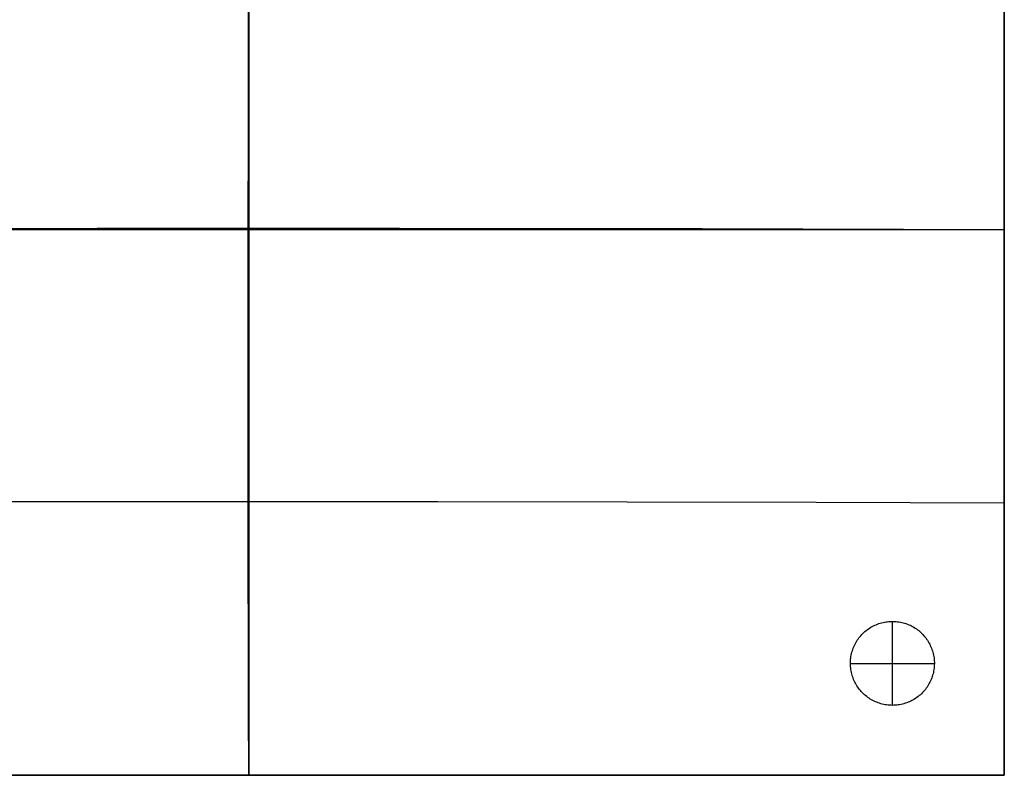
# Model space of a CAD drawing. Header units: millimetres. Extents: x 3168 to 4548, y -1080 to 0.
# Tile 3 of 4: x 3844 to 4548, y -1080 to -540. Entities that reach past the tile are written whole.
import ezdxf

# ---------------------------------------------------------------- set-up
doc = ezdxf.new("R2010")
doc.units = ezdxf.units.MM
doc.layers.add('108$Catena module 400 - left', color=7, linetype='Continuous', true_color=0x000000)

msp = doc.modelspace()

# ---------------------------------------------------------------- linework, layer by layer
at = {"layer": '108$Catena module 400 - left'}
for p, q in [((4007.11, -786.52, 383.04), (4007.59, -300, 420)), ((4007.59, -300, 20), (4007.59, -1080, 20)), ((4547.59, -1080, 20), (4547.59, -300, 20)), ((4547.59, -1080, 220), (4547.59, -300, 220)), ((4547.59, -429.75, 408.89), (4547.59, -559.8, 402.22)), ((4547.59, -559.8, 402.22), (4547.59, -690, 400)), ((3683.16, -689.34, 403.1), (3899.13, -689.01, 392.64)), ((3899.13, -689.01, 392.64), (4115.33, -689.01, 388.64)), ((4115.33, -689.01, 388.64), (4331.54, -689.34, 391.09)), ((4331.54, -689.34, 391.09), (4547.59, -690, 400)), ((3467.59, -690, 20), (4547.59, -690, 20)), ((4547.59, -690, 400), (4547.59, -820.2, 402.22)), ((4547.59, -690, 20), (4547.59, -690, 400)), ((4007.12, -884.26, 378.45), (4007.11, -786.52, 383.04)), ((4547.59, -820.2, 402.22), (4547.59, -950.25, 408.89)), ((3736.53, -884.41, 390.79), (3871.71, -884.28, 382.48)), ((3871.71, -884.28, 382.48), (4007.12, -884.26, 378.45)), ((4007.18, -933.18, 377.27), (4007.12, -884.26, 378.45)), ((4007.12, -884.26, 378.45), (4142.59, -884.35, 378.72)), ((4142.59, -884.35, 378.72), (4277.94, -884.54, 383.28)), ((4277.94, -884.54, 383.28), (4413, -884.85, 392.06)), ((4413, -884.85, 392.06), (4547.59, -885.26, 405.02)), ((4007.28, -982.12, 376.99), (4007.18, -933.18, 377.27)), ((4547.59, -950.25, 408.89), (4547.59, -1080, 420)), ((4458.87, -971.3, 20), (4459.87, -971.01, 20)), ((4458.87, -971.3), (4459.87, -971.01)), ((4458.87, -971.3, 10), (4459.87, -971.01, 10)), ((4459.87, -971.01, 20), (4460.88, -970.76, 20)), ((4459.87, -971.01), (4460.88, -970.76)), ((4459.87, -971.01, 10), (4460.88, -970.76, 10)), ((4460.88, -970.76, 20), (4461.9, -970.55, 20)), ((4460.88, -970.76), (4461.9, -970.55)), ((4460.88, -970.76, 10), (4461.9, -970.55, 10)), ((4461.9, -970.55, 20), (4462.92, -970.37, 20)), ((4461.9, -970.55), (4462.92, -970.37)), ((4461.9, -970.55, 10), (4462.92, -970.37, 10)), ((4462.92, -970.37, 20), (4463.95, -970.22, 20)), ((4462.92, -970.37), (4463.95, -970.22)), ((4462.92, -970.37, 10), (4463.95, -970.22, 10)), ((4463.95, -970.22, 20), (4464.99, -970.11, 20)), ((4463.95, -970.22), (4464.99, -970.11)), ((4463.95, -970.22, 10), (4464.99, -970.11, 10)), ((4464.99, -970.11, 20), (4466.03, -970.04, 20)), ((4464.99, -970.11), (4466.03, -970.04)), ((4464.99, -970.11, 10), (4466.03, -970.04, 10)), ((4466.03, -970.04, 20), (4467.07, -970, 20)), ((4466.03, -970.04), (4467.07, -970)), ((4466.03, -970.04, 10), (4467.07, -970, 10)), ((4467.07, -970, 20), (4468.11, -970, 20)), ((4467.07, -970), (4468.11, -970)), ((4467.07, -970, 10), (4468.11, -970, 10)), ((4467.59, -970, 20), (4467.59, -970)), ((4467.59, -1030, 20), (4467.59, -970, 20)), ((4467.59, -1030), (4467.59, -970)), ((4468.11, -970, 20), (4469.15, -970.04, 20)), ((4468.11, -970), (4469.15, -970.04)), ((4468.11, -970, 10), (4469.15, -970.04, 10)), ((4469.15, -970.04, 20), (4470.19, -970.11, 20)), ((4469.15, -970.04), (4470.19, -970.11)), ((4469.15, -970.04, 10), (4470.19, -970.11, 10)), ((4470.19, -970.11, 20), (4471.23, -970.22, 20)), ((4470.19, -970.11), (4471.23, -970.22)), ((4470.19, -970.11, 10), (4471.23, -970.22, 10)), ((4471.23, -970.22, 20), (4472.26, -970.37, 20)), ((4471.23, -970.22), (4472.26, -970.37)), ((4471.23, -970.22, 10), (4472.26, -970.37, 10)), ((4472.26, -970.37, 20), (4473.28, -970.55, 20)), ((4472.26, -970.37), (4473.28, -970.55)), ((4472.26, -970.37, 10), (4473.28, -970.55, 10)), ((4473.28, -970.55, 20), (4474.3, -970.76, 20)), ((4473.28, -970.55), (4474.3, -970.76)), ((4473.28, -970.55, 10), (4474.3, -970.76, 10)), ((4474.3, -970.76, 20), (4475.31, -971.01, 20)), ((4474.3, -970.76), (4475.31, -971.01)), ((4474.3, -970.76, 10), (4475.31, -971.01, 10)), ((4475.31, -971.01, 20), (4476.31, -971.3, 20)), ((4475.31, -971.01), (4476.31, -971.3)), ((4475.31, -971.01, 10), (4476.31, -971.3, 10)), ((4446.47, -978.69, 20), (4447.22, -977.97, 20)), ((4446.47, -978.69), (4447.22, -977.97)), ((4446.47, -978.69, 10), (4447.22, -977.97, 10)), ((4447.22, -977.97, 20), (4448, -977.28, 20)), ((4447.22, -977.97), (4448, -977.28)), ((4447.22, -977.97, 10), (4448, -977.28, 10)), ((4448, -977.28, 20), (4448.8, -976.61, 20)), ((4448, -977.28), (4448.8, -976.61)), ((4448, -977.28, 10), (4448.8, -976.61, 10)), ((4448.8, -976.61, 20), (4449.62, -975.98, 20)), ((4448.8, -976.61), (4449.62, -975.98)), ((4448.8, -976.61, 10), (4449.62, -975.98, 10)), ((4449.62, -975.98, 20), (4450.46, -975.37, 20)), ((4449.62, -975.98), (4450.46, -975.37)), ((4449.62, -975.98, 10), (4450.46, -975.37, 10)), ((4450.46, -975.37, 20), (4451.33, -974.79, 20)), ((4450.46, -975.37), (4451.33, -974.79)), ((4450.46, -975.37, 10), (4451.33, -974.79, 10)), ((4451.33, -974.79, 20), (4452.21, -974.24, 20)), ((4451.33, -974.79), (4452.21, -974.24)), ((4451.33, -974.79, 10), (4452.21, -974.24, 10)), ((4452.21, -974.24, 20), (4453.12, -973.72, 20)), ((4452.21, -974.24), (4453.12, -973.72)), ((4452.21, -974.24, 10), (4453.12, -973.72, 10)), ((4453.12, -973.72, 20), (4454.04, -973.23, 20)), ((4453.12, -973.72), (4454.04, -973.23)), ((4453.12, -973.72, 10), (4454.04, -973.23, 10)), ((4454.04, -973.23, 20), (4454.98, -972.78, 20)), ((4454.04, -973.23), (4454.98, -972.78)), ((4454.04, -973.23, 10), (4454.98, -972.78, 10)), ((4454.98, -972.78, 20), (4455.93, -972.36, 20)), ((4454.98, -972.78), (4455.93, -972.36)), ((4454.98, -972.78, 10), (4455.93, -972.36, 10)), ((4455.93, -972.36, 20), (4456.89, -971.97, 20)), ((4455.93, -972.36), (4456.89, -971.97)), ((4455.93, -972.36, 10), (4456.89, -971.97, 10)), ((4456.89, -971.97, 20), (4457.87, -971.62, 20)), ((4456.89, -971.97), (4457.87, -971.62)), ((4456.89, -971.97, 10), (4457.87, -971.62, 10)), ((4457.87, -971.62, 20), (4458.87, -971.3, 20)), ((4457.87, -971.62), (4458.87, -971.3)), ((4457.87, -971.62, 10), (4458.87, -971.3, 10)), ((4476.31, -971.3, 20), (4477.3, -971.62, 20)), ((4476.31, -971.3), (4477.3, -971.62)), ((4476.31, -971.3, 10), (4477.3, -971.62, 10)), ((4477.3, -971.62, 20), (4478.28, -971.97, 20)), ((4477.3, -971.62), (4478.28, -971.97)), ((4477.3, -971.62, 10), (4478.28, -971.97, 10)), ((4478.28, -971.97, 20), (4479.25, -972.36, 20)), ((4478.28, -971.97), (4479.25, -972.36)), ((4478.28, -971.97, 10), (4479.25, -972.36, 10)), ((4479.25, -972.36, 20), (4480.2, -972.78, 20)), ((4479.25, -972.36), (4480.2, -972.78)), ((4479.25, -972.36, 10), (4480.2, -972.78, 10)), ((4480.2, -972.78, 20), (4481.14, -973.23, 20)), ((4480.2, -972.78), (4481.14, -973.23)), ((4480.2, -972.78, 10), (4481.14, -973.23, 10)), ((4481.14, -973.23, 20), (4482.06, -973.72, 20)), ((4481.14, -973.23), (4482.06, -973.72)), ((4481.14, -973.23, 10), (4482.06, -973.72, 10)), ((4482.06, -973.72, 20), (4482.96, -974.24, 20)), ((4482.06, -973.72), (4482.96, -974.24)), ((4482.06, -973.72, 10), (4482.96, -974.24, 10)), ((4482.96, -974.24, 20), (4483.85, -974.79, 20)), ((4482.96, -974.24), (4483.85, -974.79)), ((4482.96, -974.24, 10), (4483.85, -974.79, 10)), ((4483.85, -974.79, 20), (4484.71, -975.37, 20)), ((4483.85, -974.79), (4484.71, -975.37)), ((4483.85, -974.79, 10), (4484.71, -975.37, 10)), ((4484.71, -975.37, 20), (4485.56, -975.98, 20)), ((4484.71, -975.37), (4485.56, -975.98)), ((4484.71, -975.37, 10), (4485.56, -975.98, 10)), ((4485.56, -975.98, 20), (4486.38, -976.61, 20)), ((4485.56, -975.98), (4486.38, -976.61)), ((4485.56, -975.98, 10), (4486.38, -976.61, 10)), ((4486.38, -976.61, 20), (4487.18, -977.28, 20)), ((4486.38, -976.61), (4487.18, -977.28)), ((4486.38, -976.61, 10), (4487.18, -977.28, 10)), ((4487.18, -977.28, 20), (4487.96, -977.97, 20)), ((4487.18, -977.28), (4487.96, -977.97)), ((4487.18, -977.28, 10), (4487.96, -977.97, 10)), ((4487.96, -977.97, 20), (4488.71, -978.69, 20)), ((4487.96, -977.97), (4488.71, -978.69)), ((4487.96, -977.97, 10), (4488.71, -978.69, 10)), ((4007.42, -1031.07, 377.74), (4007.28, -982.12, 376.99)), ((4440.94, -986.22, 20), (4441.44, -985.3, 20)), ((4440.94, -986.22), (4441.44, -985.3)), ((4440.94, -986.22, 10), (4441.44, -985.3, 10)), ((4441.44, -985.3, 20), (4441.96, -984.4, 20)), ((4441.44, -985.3), (4441.96, -984.4)), ((4441.44, -985.3, 10), (4441.96, -984.4, 10)), ((4441.96, -984.4, 20), (4442.52, -983.52, 20)), ((4441.96, -984.4), (4442.52, -983.52)), ((4441.96, -984.4, 10), (4442.52, -983.52, 10)), ((4442.52, -983.52, 20), (4443.11, -982.66, 20)), ((4442.52, -983.52), (4443.11, -982.66)), ((4442.52, -983.52, 10), (4443.11, -982.66, 10)), ((4443.11, -982.66, 20), (4443.72, -981.82, 20)), ((4443.11, -982.66), (4443.72, -981.82)), ((4443.11, -982.66, 10), (4443.72, -981.82, 10)), ((4443.72, -981.82, 20), (4444.37, -981.01, 20)), ((4443.72, -981.82), (4444.37, -981.01)), ((4443.72, -981.82, 10), (4444.37, -981.01, 10)), ((4444.37, -981.01, 20), (4445.04, -980.21, 20)), ((4444.37, -981.01), (4445.04, -980.21)), ((4444.37, -981.01, 10), (4445.04, -980.21, 10)), ((4445.04, -980.21, 20), (4445.74, -979.44, 20)), ((4445.04, -980.21), (4445.74, -979.44)), ((4445.04, -980.21, 10), (4445.74, -979.44, 10)), ((4445.74, -979.44, 20), (4446.47, -978.69, 20)), ((4445.74, -979.44), (4446.47, -978.69)), ((4445.74, -979.44, 10), (4446.47, -978.69, 10)), ((4488.71, -978.69, 20), (4489.44, -979.44, 20)), ((4488.71, -978.69), (4489.44, -979.44)), ((4488.71, -978.69, 10), (4489.44, -979.44, 10)), ((4489.44, -979.44, 20), (4490.14, -980.21, 20)), ((4489.44, -979.44), (4490.14, -980.21)), ((4489.44, -979.44, 10), (4490.14, -980.21, 10)), ((4490.14, -980.21, 20), (4490.81, -981.01, 20)), ((4490.14, -980.21), (4490.81, -981.01)), ((4490.14, -980.21, 10), (4490.81, -981.01, 10)), ((4490.81, -981.01, 20), (4491.46, -981.82, 20)), ((4490.81, -981.01), (4491.46, -981.82)), ((4490.81, -981.01, 10), (4491.46, -981.82, 10)), ((4491.46, -981.82, 20), (4492.07, -982.66, 20)), ((4491.46, -981.82), (4492.07, -982.66)), ((4491.46, -981.82, 10), (4492.07, -982.66, 10)), ((4492.07, -982.66, 20), (4492.66, -983.52, 20)), ((4492.07, -982.66), (4492.66, -983.52)), ((4492.07, -982.66, 10), (4492.66, -983.52, 10)), ((4492.66, -983.52, 20), (4493.22, -984.4, 20)), ((4492.66, -983.52), (4493.22, -984.4)), ((4492.66, -983.52, 10), (4493.22, -984.4, 10)), ((4493.22, -984.4, 20), (4493.74, -985.3, 20)), ((4493.22, -984.4), (4493.74, -985.3)), ((4493.22, -984.4, 10), (4493.74, -985.3, 10)), ((4493.74, -985.3, 20), (4494.24, -986.22, 20)), ((4493.74, -985.3), (4494.24, -986.22)), ((4493.74, -985.3, 10), (4494.24, -986.22, 10)), ((4438.41, -993.03, 20), (4438.67, -992.03, 20)), ((4438.41, -993.03), (4438.67, -992.03)), ((4438.41, -993.03, 10), (4438.67, -992.03, 10)), ((4438.67, -992.03, 20), (4438.96, -991.03, 20)), ((4438.67, -992.03), (4438.96, -991.03)), ((4438.67, -992.03, 10), (4438.96, -991.03, 10)), ((4438.96, -991.03, 20), (4439.29, -990.04, 20)), ((4438.96, -991.03), (4439.29, -990.04)), ((4438.96, -991.03, 10), (4439.29, -990.04, 10)), ((4439.29, -990.04, 20), (4439.65, -989.06, 20)), ((4439.29, -990.04), (4439.65, -989.06)), ((4439.29, -990.04, 10), (4439.65, -989.06, 10)), ((4439.65, -989.06, 20), (4440.05, -988.1, 20)), ((4439.65, -989.06), (4440.05, -988.1)), ((4439.65, -989.06, 10), (4440.05, -988.1, 10)), ((4440.05, -988.1, 20), (4440.48, -987.15, 20)), ((4440.05, -988.1), (4440.48, -987.15)), ((4440.05, -988.1, 10), (4440.48, -987.15, 10)), ((4440.48, -987.15, 20), (4440.94, -986.22, 20)), ((4440.48, -987.15), (4440.94, -986.22)), ((4440.48, -987.15, 10), (4440.94, -986.22, 10)), ((4494.24, -986.22, 20), (4494.7, -987.15, 20)), ((4494.24, -986.22), (4494.7, -987.15)), ((4494.24, -986.22, 10), (4494.7, -987.15, 10)), ((4494.7, -987.15, 20), (4495.13, -988.1, 20)), ((4494.7, -987.15), (4495.13, -988.1)), ((4494.7, -987.15, 10), (4495.13, -988.1, 10)), ((4495.13, -988.1, 20), (4495.52, -989.06, 20)), ((4495.13, -988.1), (4495.52, -989.06)), ((4495.13, -988.1, 10), (4495.52, -989.06, 10)), ((4495.52, -989.06, 20), (4495.89, -990.04, 20)), ((4495.52, -989.06), (4495.89, -990.04)), ((4495.52, -989.06, 10), (4495.89, -990.04, 10)), ((4495.89, -990.04, 20), (4496.22, -991.03, 20)), ((4495.89, -990.04), (4496.22, -991.03)), ((4495.89, -990.04, 10), (4496.22, -991.03, 10)), ((4496.22, -991.03, 20), (4496.51, -992.03, 20)), ((4496.22, -991.03), (4496.51, -992.03)), ((4496.22, -991.03, 10), (4496.51, -992.03, 10)), ((4496.51, -992.03, 20), (4496.77, -993.03, 20)), ((4496.51, -992.03), (4496.77, -993.03)), ((4496.51, -992.03, 10), (4496.77, -993.03, 10)), ((4437.59, -1000.26, 20), (4437.6, -999.22, 20)), ((4437.59, -1000.26), (4437.6, -999.22)), ((4437.59, -1000.26, 10), (4437.6, -999.22, 10)), ((4437.6, -999.22, 20), (4437.64, -998.18, 20)), ((4437.6, -999.22), (4437.64, -998.18)), ((4437.6, -999.22, 10), (4437.64, -998.18, 10)), ((4437.64, -998.18, 20), (4437.73, -997.14, 20)), ((4437.64, -998.18), (4437.73, -997.14)), ((4437.64, -998.18, 10), (4437.73, -997.14, 10)), ((4437.73, -997.14, 20), (4437.84, -996.11, 20)), ((4437.73, -997.14), (4437.84, -996.11)), ((4437.73, -997.14, 10), (4437.84, -996.11, 10)), ((4437.84, -996.11, 20), (4438, -995.08, 20)), ((4437.84, -996.11), (4438, -995.08)), ((4437.84, -996.11, 10), (4438, -995.08, 10)), ((4438, -995.08, 20), (4438.18, -994.05, 20)), ((4438, -995.08), (4438.18, -994.05)), ((4438, -995.08, 10), (4438.18, -994.05, 10)), ((4438.18, -994.05, 20), (4438.41, -993.03, 20)), ((4438.18, -994.05), (4438.41, -993.03)), ((4438.18, -994.05, 10), (4438.41, -993.03, 10)), ((4496.77, -993.03, 20), (4496.99, -994.05, 20)), ((4496.77, -993.03), (4496.99, -994.05)), ((4496.77, -993.03, 10), (4496.99, -994.05, 10)), ((4496.99, -994.05, 20), (4497.18, -995.08, 20)), ((4496.99, -994.05), (4497.18, -995.08)), ((4496.99, -994.05, 10), (4497.18, -995.08, 10)), ((4497.18, -995.08, 20), (4497.34, -996.11, 20)), ((4497.18, -995.08), (4497.34, -996.11)), ((4497.18, -995.08, 10), (4497.34, -996.11, 10)), ((4497.34, -996.11, 20), (4497.45, -997.14, 20)), ((4497.34, -996.11), (4497.45, -997.14)), ((4497.34, -996.11, 10), (4497.45, -997.14, 10)), ((4497.45, -997.14, 20), (4497.53, -998.18, 20)), ((4497.45, -997.14), (4497.53, -998.18)), ((4497.45, -997.14, 10), (4497.53, -998.18, 10)), ((4497.53, -998.18, 20), (4497.58, -999.22, 20)), ((4497.53, -998.18), (4497.58, -999.22)), ((4497.53, -998.18, 10), (4497.58, -999.22, 10)), ((4497.58, -999.22, 20), (4497.59, -1000.26, 20)), ((4497.58, -999.22), (4497.59, -1000.26)), ((4497.58, -999.22, 10), (4497.59, -1000.26, 10)), ((4437.59, -1000, 20), (4437.59, -1000)), ((4437.59, -1000, 20), (4497.59, -1000, 20)), ((4437.59, -1000), (4497.59, -1000)), ((4437.62, -1001.3, 20), (4437.59, -1000.26, 20)), ((4437.62, -1001.3), (4437.59, -1000.26)), ((4437.62, -1001.3, 10), (4437.59, -1000.26, 10)), ((4437.68, -1002.34, 20), (4437.62, -1001.3, 20)), ((4437.68, -1002.34), (4437.62, -1001.3)), ((4437.68, -1002.34, 10), (4437.62, -1001.3, 10)), ((4437.78, -1003.38, 20), (4437.68, -1002.34, 20)), ((4437.78, -1003.38), (4437.68, -1002.34)), ((4437.78, -1003.38, 10), (4437.68, -1002.34, 10)), ((4437.92, -1004.41, 20), (4437.78, -1003.38, 20)), ((4437.92, -1004.41), (4437.78, -1003.38)), ((4437.92, -1004.41, 10), (4437.78, -1003.38, 10)), ((4438.09, -1005.44, 20), (4437.92, -1004.41, 20)), ((4438.09, -1005.44), (4437.92, -1004.41)), ((4438.09, -1005.44, 10), (4437.92, -1004.41, 10)), ((4438.29, -1006.46, 20), (4438.09, -1005.44, 20)), ((4438.29, -1006.46), (4438.09, -1005.44)), ((4438.29, -1006.46, 10), (4438.09, -1005.44, 10)), ((4497.09, -1005.44, 20), (4496.89, -1006.46, 20)), ((4497.09, -1005.44), (4496.89, -1006.46)), ((4497.09, -1005.44, 10), (4496.89, -1006.46, 10)), ((4497.26, -1004.41, 20), (4497.09, -1005.44, 20)), ((4497.26, -1004.41), (4497.09, -1005.44)), ((4497.26, -1004.41, 10), (4497.09, -1005.44, 10)), ((4497.4, -1003.38, 20), (4497.26, -1004.41, 20)), ((4497.4, -1003.38), (4497.26, -1004.41)), ((4497.4, -1003.38, 10), (4497.26, -1004.41, 10)), ((4497.5, -1002.34, 20), (4497.4, -1003.38, 20)), ((4497.5, -1002.34), (4497.4, -1003.38)), ((4497.5, -1002.34, 10), (4497.4, -1003.38, 10)), ((4497.56, -1001.3, 20), (4497.5, -1002.34, 20)), ((4497.56, -1001.3), (4497.5, -1002.34)), ((4497.56, -1001.3, 10), (4497.5, -1002.34, 10)), ((4497.59, -1000.26, 20), (4497.56, -1001.3, 20)), ((4497.59, -1000.26), (4497.56, -1001.3)), ((4497.59, -1000.26, 10), (4497.56, -1001.3, 10)), ((4497.59, -1000, 20), (4497.59, -1000)), ((4438.53, -1007.47, 20), (4438.29, -1006.46, 20)), ((4438.53, -1007.47), (4438.29, -1006.46)), ((4438.53, -1007.47, 10), (4438.29, -1006.46, 10)), ((4438.81, -1008.47, 20), (4438.53, -1007.47, 20)), ((4438.81, -1008.47), (4438.53, -1007.47)), ((4438.81, -1008.47, 10), (4438.53, -1007.47, 10)), ((4439.12, -1009.47, 20), (4438.81, -1008.47, 20)), ((4439.12, -1009.47), (4438.81, -1008.47)), ((4439.12, -1009.47, 10), (4438.81, -1008.47, 10)), ((4439.47, -1010.45, 20), (4439.12, -1009.47, 20)), ((4439.47, -1010.45), (4439.12, -1009.47)), ((4439.47, -1010.45, 10), (4439.12, -1009.47, 10)), ((4439.85, -1011.42, 20), (4439.47, -1010.45, 20)), ((4439.85, -1011.42), (4439.47, -1010.45)), ((4439.85, -1011.42, 10), (4439.47, -1010.45, 10)), ((4440.26, -1012.38, 20), (4439.85, -1011.42, 20)), ((4440.26, -1012.38), (4439.85, -1011.42)), ((4440.26, -1012.38, 10), (4439.85, -1011.42, 10)), ((4440.71, -1013.32, 20), (4440.26, -1012.38, 20)), ((4440.71, -1013.32), (4440.26, -1012.38)), ((4440.71, -1013.32, 10), (4440.26, -1012.38, 10)), ((4441.19, -1014.24, 20), (4440.71, -1013.32, 20)), ((4441.19, -1014.24), (4440.71, -1013.32)), ((4441.19, -1014.24, 10), (4440.71, -1013.32, 10)), ((4494.47, -1013.32, 20), (4493.99, -1014.24, 20)), ((4494.47, -1013.32), (4493.99, -1014.24)), ((4494.47, -1013.32, 10), (4493.99, -1014.24, 10)), ((4494.92, -1012.38, 20), (4494.47, -1013.32, 20)), ((4494.92, -1012.38), (4494.47, -1013.32)), ((4494.92, -1012.38, 10), (4494.47, -1013.32, 10)), ((4495.33, -1011.42, 20), (4494.92, -1012.38, 20)), ((4495.33, -1011.42), (4494.92, -1012.38)), ((4495.33, -1011.42, 10), (4494.92, -1012.38, 10)), ((4495.71, -1010.45, 20), (4495.33, -1011.42, 20)), ((4495.71, -1010.45), (4495.33, -1011.42)), ((4495.71, -1010.45, 10), (4495.33, -1011.42, 10)), ((4496.06, -1009.47, 20), (4495.71, -1010.45, 20)), ((4496.06, -1009.47), (4495.71, -1010.45)), ((4496.06, -1009.47, 10), (4495.71, -1010.45, 10)), ((4496.37, -1008.47, 20), (4496.06, -1009.47, 20)), ((4496.37, -1008.47), (4496.06, -1009.47)), ((4496.37, -1008.47, 10), (4496.06, -1009.47, 10)), ((4496.64, -1007.47, 20), (4496.37, -1008.47, 20)), ((4496.64, -1007.47), (4496.37, -1008.47)), ((4496.64, -1007.47, 10), (4496.37, -1008.47, 10)), ((4496.89, -1006.46, 20), (4496.64, -1007.47, 20)), ((4496.89, -1006.46), (4496.64, -1007.47)), ((4496.89, -1006.46, 10), (4496.64, -1007.47, 10)), ((4441.7, -1015.15, 20), (4441.19, -1014.24, 20)), ((4441.7, -1015.15), (4441.19, -1014.24)), ((4441.7, -1015.15, 10), (4441.19, -1014.24, 10)), ((4442.24, -1016.04, 20), (4441.7, -1015.15, 20)), ((4442.24, -1016.04), (4441.7, -1015.15)), ((4442.24, -1016.04, 10), (4441.7, -1015.15, 10)), ((4442.81, -1016.91, 20), (4442.24, -1016.04, 20)), ((4442.81, -1016.91), (4442.24, -1016.04)), ((4442.81, -1016.91, 10), (4442.24, -1016.04, 10)), ((4443.41, -1017.76, 20), (4442.81, -1016.91, 20)), ((4443.41, -1017.76), (4442.81, -1016.91)), ((4443.41, -1017.76, 10), (4442.81, -1016.91, 10)), ((4444.04, -1018.59, 20), (4443.41, -1017.76, 20)), ((4444.04, -1018.59), (4443.41, -1017.76)), ((4444.04, -1018.59, 10), (4443.41, -1017.76, 10)), ((4444.7, -1019.39, 20), (4444.04, -1018.59, 20)), ((4444.7, -1019.39), (4444.04, -1018.59)), ((4444.7, -1019.39, 10), (4444.04, -1018.59, 10)), ((4445.39, -1020.18, 20), (4444.7, -1019.39, 20)), ((4445.39, -1020.18), (4444.7, -1019.39)), ((4445.39, -1020.18, 10), (4444.7, -1019.39, 10)), ((4446.1, -1020.94, 20), (4445.39, -1020.18, 20)), ((4446.1, -1020.94), (4445.39, -1020.18)), ((4446.1, -1020.94, 10), (4445.39, -1020.18, 10)), ((4489.79, -1020.18, 20), (4489.08, -1020.94, 20)), ((4489.79, -1020.18), (4489.08, -1020.94)), ((4489.79, -1020.18, 10), (4489.08, -1020.94, 10)), ((4490.48, -1019.39, 20), (4489.79, -1020.18, 20)), ((4490.48, -1019.39), (4489.79, -1020.18)), ((4490.48, -1019.39, 10), (4489.79, -1020.18, 10)), ((4491.14, -1018.59, 20), (4490.48, -1019.39, 20)), ((4491.14, -1018.59), (4490.48, -1019.39)), ((4491.14, -1018.59, 10), (4490.48, -1019.39, 10)), ((4491.77, -1017.76, 20), (4491.14, -1018.59, 20)), ((4491.77, -1017.76), (4491.14, -1018.59)), ((4491.77, -1017.76, 10), (4491.14, -1018.59, 10)), ((4492.37, -1016.91, 20), (4491.77, -1017.76, 20)), ((4492.37, -1016.91), (4491.77, -1017.76)), ((4492.37, -1016.91, 10), (4491.77, -1017.76, 10)), ((4492.94, -1016.04, 20), (4492.37, -1016.91, 20)), ((4492.94, -1016.04), (4492.37, -1016.91)), ((4492.94, -1016.04, 10), (4492.37, -1016.91, 10)), ((4493.48, -1015.15, 20), (4492.94, -1016.04, 20)), ((4493.48, -1015.15), (4492.94, -1016.04)), ((4493.48, -1015.15, 10), (4492.94, -1016.04, 10)), ((4493.99, -1014.24, 20), (4493.48, -1015.15, 20)), ((4493.99, -1014.24), (4493.48, -1015.15)), ((4493.99, -1014.24, 10), (4493.48, -1015.15, 10)), ((4446.84, -1021.67, 20), (4446.1, -1020.94, 20)), ((4446.84, -1021.67), (4446.1, -1020.94)), ((4446.84, -1021.67, 10), (4446.1, -1020.94, 10)), ((4447.61, -1022.38, 20), (4446.84, -1021.67, 20)), ((4447.61, -1022.38), (4446.84, -1021.67)), ((4447.61, -1022.38, 10), (4446.84, -1021.67, 10)), ((4448.39, -1023.06, 20), (4447.61, -1022.38, 20)), ((4448.39, -1023.06), (4447.61, -1022.38)), ((4448.39, -1023.06, 10), (4447.61, -1022.38, 10)), ((4449.21, -1023.71, 20), (4448.39, -1023.06, 20)), ((4449.21, -1023.71), (4448.39, -1023.06)), ((4449.21, -1023.71, 10), (4448.39, -1023.06, 10)), ((4450.04, -1024.33, 20), (4449.21, -1023.71, 20)), ((4450.04, -1024.33), (4449.21, -1023.71)), ((4450.04, -1024.33, 10), (4449.21, -1023.71, 10)), ((4450.89, -1024.93, 20), (4450.04, -1024.33, 20)), ((4450.89, -1024.93), (4450.04, -1024.33)), ((4450.89, -1024.93, 10), (4450.04, -1024.33, 10)), ((4451.77, -1025.49, 20), (4450.89, -1024.93, 20)), ((4451.77, -1025.49), (4450.89, -1024.93)), ((4451.77, -1025.49, 10), (4450.89, -1024.93, 10)), ((4452.66, -1026.02, 20), (4451.77, -1025.49, 20)), ((4452.66, -1026.02), (4451.77, -1025.49)), ((4452.66, -1026.02, 10), (4451.77, -1025.49, 10)), ((4453.58, -1026.53, 20), (4452.66, -1026.02, 20)), ((4453.58, -1026.53), (4452.66, -1026.02)), ((4453.58, -1026.53, 10), (4452.66, -1026.02, 10)), ((4454.51, -1027, 20), (4453.58, -1026.53, 20)), ((4454.51, -1027), (4453.58, -1026.53)), ((4454.51, -1027, 10), (4453.58, -1026.53, 10)), ((4455.45, -1027.43, 20), (4454.51, -1027, 20)), ((4455.45, -1027.43), (4454.51, -1027)), ((4455.45, -1027.43, 10), (4454.51, -1027, 10)), ((4456.41, -1027.84, 20), (4455.45, -1027.43, 20)), ((4456.41, -1027.84), (4455.45, -1027.43)), ((4456.41, -1027.84, 10), (4455.45, -1027.43, 10)), ((4479.73, -1027.43, 20), (4478.77, -1027.84, 20)), ((4479.73, -1027.43), (4478.77, -1027.84)), ((4479.73, -1027.43, 10), (4478.77, -1027.84, 10)), ((4480.67, -1027, 20), (4479.73, -1027.43, 20)), ((4480.67, -1027), (4479.73, -1027.43)), ((4480.67, -1027, 10), (4479.73, -1027.43, 10)), ((4481.6, -1026.53, 20), (4480.67, -1027, 20)), ((4481.6, -1026.53), (4480.67, -1027)), ((4481.6, -1026.53, 10), (4480.67, -1027, 10)), ((4482.51, -1026.02, 20), (4481.6, -1026.53, 20)), ((4482.51, -1026.02), (4481.6, -1026.53)), ((4482.51, -1026.02, 10), (4481.6, -1026.53, 10)), ((4483.41, -1025.49, 20), (4482.51, -1026.02, 20)), ((4483.41, -1025.49), (4482.51, -1026.02)), ((4483.41, -1025.49, 10), (4482.51, -1026.02, 10)), ((4484.28, -1024.93, 20), (4483.41, -1025.49, 20)), ((4484.28, -1024.93), (4483.41, -1025.49)), ((4484.28, -1024.93, 10), (4483.41, -1025.49, 10)), ((4485.14, -1024.33, 20), (4484.28, -1024.93, 20)), ((4485.14, -1024.33), (4484.28, -1024.93)), ((4485.14, -1024.33, 10), (4484.28, -1024.93, 10)), ((4485.97, -1023.71, 20), (4485.14, -1024.33, 20)), ((4485.97, -1023.71), (4485.14, -1024.33)), ((4485.97, -1023.71, 10), (4485.14, -1024.33, 10)), ((4486.78, -1023.06, 20), (4485.97, -1023.71, 20)), ((4486.78, -1023.06), (4485.97, -1023.71)), ((4486.78, -1023.06, 10), (4485.97, -1023.71, 10)), ((4487.57, -1022.38, 20), (4486.78, -1023.06, 20)), ((4487.57, -1022.38), (4486.78, -1023.06)), ((4487.57, -1022.38, 10), (4486.78, -1023.06, 10)), ((4488.34, -1021.67, 20), (4487.57, -1022.38, 20)), ((4488.34, -1021.67), (4487.57, -1022.38)), ((4488.34, -1021.67, 10), (4487.57, -1022.38, 10)), ((4489.08, -1020.94, 20), (4488.34, -1021.67, 20)), ((4489.08, -1020.94), (4488.34, -1021.67)), ((4489.08, -1020.94, 10), (4488.34, -1021.67, 10)), ((4007.59, -1080, 379.62), (4007.42, -1031.07, 377.74)), ((4457.38, -1028.21, 20), (4456.41, -1027.84, 20)), ((4457.38, -1028.21), (4456.41, -1027.84)), ((4457.38, -1028.21, 10), (4456.41, -1027.84, 10)), ((4458.37, -1028.55, 20), (4457.38, -1028.21, 20)), ((4458.37, -1028.55), (4457.38, -1028.21)), ((4458.37, -1028.55, 10), (4457.38, -1028.21, 10)), ((4459.36, -1028.85, 20), (4458.37, -1028.55, 20)), ((4459.36, -1028.85), (4458.37, -1028.55)), ((4459.36, -1028.85, 10), (4458.37, -1028.55, 10)), ((4460.37, -1029.12, 20), (4459.36, -1028.85, 20)), ((4460.37, -1029.12), (4459.36, -1028.85)), ((4460.37, -1029.12, 10), (4459.36, -1028.85, 10)), ((4461.39, -1029.35, 20), (4460.37, -1029.12, 20)), ((4461.39, -1029.35), (4460.37, -1029.12)), ((4461.39, -1029.35, 10), (4460.37, -1029.12, 10)), ((4462.41, -1029.55, 20), (4461.39, -1029.35, 20)), ((4462.41, -1029.55), (4461.39, -1029.35)), ((4462.41, -1029.55, 10), (4461.39, -1029.35, 10)), ((4463.44, -1029.71, 20), (4462.41, -1029.55, 20)), ((4463.44, -1029.71), (4462.41, -1029.55)), ((4463.44, -1029.71, 10), (4462.41, -1029.55, 10)), ((4464.47, -1029.84, 20), (4463.44, -1029.71, 20)), ((4464.47, -1029.84), (4463.44, -1029.71)), ((4464.47, -1029.84, 10), (4463.44, -1029.71, 10)), ((4465.51, -1029.93, 20), (4464.47, -1029.84, 20)), ((4465.51, -1029.93), (4464.47, -1029.84)), ((4465.51, -1029.93, 10), (4464.47, -1029.84, 10)), ((4466.55, -1029.98, 20), (4465.51, -1029.93, 20)), ((4466.55, -1029.98), (4465.51, -1029.93)), ((4466.55, -1029.98, 10), (4465.51, -1029.93, 10)), ((4467.59, -1030, 20), (4466.55, -1029.98, 20)), ((4467.59, -1030), (4466.55, -1029.98)), ((4467.59, -1030, 10), (4466.55, -1029.98, 10)), ((4468.63, -1029.98, 20), (4467.59, -1030, 20)), ((4468.63, -1029.98), (4467.59, -1030)), ((4468.63, -1029.98, 10), (4467.59, -1030, 10)), ((4467.59, -1030, 20), (4467.59, -1030)), ((4469.67, -1029.93, 20), (4468.63, -1029.98, 20)), ((4469.67, -1029.93), (4468.63, -1029.98)), ((4469.67, -1029.93, 10), (4468.63, -1029.98, 10)), ((4470.71, -1029.84, 20), (4469.67, -1029.93, 20)), ((4470.71, -1029.84), (4469.67, -1029.93)), ((4470.71, -1029.84, 10), (4469.67, -1029.93, 10)), ((4471.74, -1029.71, 20), (4470.71, -1029.84, 20)), ((4471.74, -1029.71), (4470.71, -1029.84)), ((4471.74, -1029.71, 10), (4470.71, -1029.84, 10)), ((4472.77, -1029.55, 20), (4471.74, -1029.71, 20)), ((4472.77, -1029.55), (4471.74, -1029.71)), ((4472.77, -1029.55, 10), (4471.74, -1029.71, 10)), ((4473.79, -1029.35, 20), (4472.77, -1029.55, 20)), ((4473.79, -1029.35), (4472.77, -1029.55)), ((4473.79, -1029.35, 10), (4472.77, -1029.55, 10)), ((4474.81, -1029.12, 20), (4473.79, -1029.35, 20)), ((4474.81, -1029.12), (4473.79, -1029.35)), ((4474.81, -1029.12, 10), (4473.79, -1029.35, 10)), ((4475.81, -1028.85, 20), (4474.81, -1029.12, 20)), ((4475.81, -1028.85), (4474.81, -1029.12)), ((4475.81, -1028.85, 10), (4474.81, -1029.12, 10)), ((4476.81, -1028.55, 20), (4475.81, -1028.85, 20)), ((4476.81, -1028.55), (4475.81, -1028.85)), ((4476.81, -1028.55, 10), (4475.81, -1028.85, 10)), ((4477.8, -1028.21, 20), (4476.81, -1028.55, 20)), ((4477.8, -1028.21), (4476.81, -1028.55)), ((4477.8, -1028.21, 10), (4476.81, -1028.55, 10)), ((4478.77, -1027.84, 20), (4477.8, -1028.21, 20)), ((4478.77, -1027.84), (4477.8, -1028.21)), ((4478.77, -1027.84, 10), (4477.8, -1028.21, 10)), ((4547.59, -1080, 20), (3467.59, -1080, 20)), ((3467.59, -1080, 220), (4547.59, -1080, 220)), ((3804.37, -1080, 385.36), (3872.07, -1080, 382.17)), ((3872.07, -1080, 382.17), (3939.82, -1080, 380.26)), ((3939.82, -1080, 380.26), (4007.59, -1080, 379.62)), ((4007.59, -1080, 379.62), (4075.36, -1080, 380.26)), ((4007.59, -1080, 379.62), (4007.59, -1080, 20)), ((4075.36, -1080, 380.26), (4143.11, -1080, 382.17)), ((4143.11, -1080, 382.17), (4210.81, -1080, 385.36)), ((4210.81, -1080, 385.36), (4278.42, -1080, 389.8)), ((4278.42, -1080, 389.8), (4345.94, -1080, 395.49)), ((4345.94, -1080, 395.49), (4413.32, -1080, 402.43)), ((4413.32, -1080, 402.43), (4480.55, -1080, 410.6)), ((4480.55, -1080, 410.6), (4547.59, -1080, 420)), ((4547.59, -1080, 420), (4547.59, -1080, 20))]:
    msp.add_line(p, q, dxfattribs=at)

doc.saveas('drawing.dxf')
